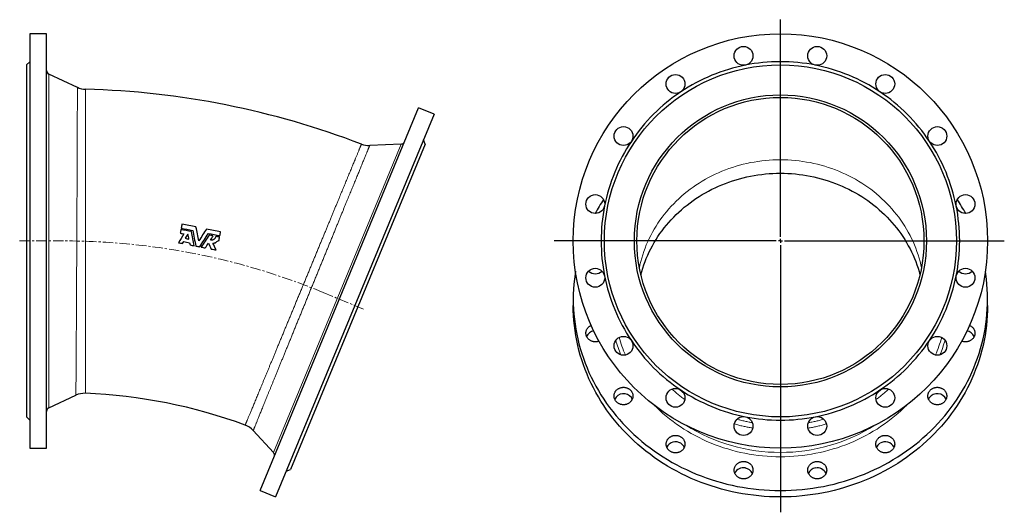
# Model space of a CAD drawing. Header units: millimetres. Extents: x 105 to 1315, y 105 to 1423.
# Tile 3 of 3: x 115 to 1315, y 823 to 1423. Entities that reach past the tile are written whole.
import ezdxf

# ---------------------------------------------------------------- set-up
doc = ezdxf.new("R2010")
doc.units = ezdxf.units.MM
doc.linetypes.add('CENTERX2', pattern=[20.32, 12.7, -2.54, 2.54, -2.54])
doc.layers.add('FORMAT', color=7, linetype='Continuous')

# ---------------------------------------------------------------- blocks, each defined once
blk = doc.blocks.new('SW_CENTERMARKSYMBOL_0')
at = {"layer": 'FORMAT', "color": 0}
for p, q in [((0, 5), (0, 269.7)), ((-5, 0), (-275.7, 0)), ((0, 0), (-2.5, 0)), ((0, 0), (0, 2.5)), ((0, 0), (0, -2.5)), ((0, 0), (2.5, 0)), ((5, 0), (272.9, 0)), ((0, -5), (0, -330.8))]:
    blk.add_line(p, q, dxfattribs=at)

msp = doc.modelspace()

# ---------------------------------------------------------------- linework, layer by layer
at = {"color": 7, "linetype": 'Continuous', "lineweight": 25}
for p, q in [((147.5, 1406.2), (127, 1406.2)), ((127, 1406.2), (127, 901.2)), ((147.5, 901.2), (147.5, 1406.2)), ((127, 1372.2), (123, 1368.2)), ((123, 1368.2), (123, 939.2)), ((185.1, 1340.9), (150.4, 1357.1)), ((407.8, 849.4), (601, 1316)), ((620, 1308.2), (426.7, 841.6)), ((620, 1308.2), (601, 1316)), ((609.1, 1271.5), (607, 1276.8)), ((609.1, 1271.5), (445, 875.2)), ((579.6, 1271.7), (541.4, 1270)), ((356.2, 1154.2), (357.5, 1154)), ((789.4, 1082.7), (789.4, 1074.9)), ((1294.4, 1074.9), (1294.4, 1082.7)), ((150.4, 950.4), (183.2, 965.7)), ((123, 939.2), (127, 935.2)), ((399.4, 922.7), (423.9, 896)), ((127, 901.2), (147.5, 901.2)), ((439.7, 873), (445, 875.2)), ((407.8, 849.4), (426.7, 841.6))]:
    msp.add_line(p, q, dxfattribs=at)
at = {"color": 8, "linetype": 'Continuous', "lineweight": 18}
for p, q in [((150.4, 1357.1), (150.4, 1153.7)), ((423.9, 896), (579.6, 1271.7)), ((150.4, 1153.7), (150.4, 950.4))]:
    msp.add_line(p, q, dxfattribs=at)
at = {"color": 8, "linetype": 'Continuous', "lineweight": 18, "flags": 128}
for points in [[(870, 1121.1), (870.7, 1124.5), (871.7, 1128.7), (872.9, 1132.8), (874.1, 1136.8), (875.5, 1140.9), (876.9, 1144.9), (878.5, 1148.9), (880.2, 1152.8), (882, 1156.7), (884, 1160.5), (886, 1164.3), (888.1, 1168.1), (890.4, 1171.8), (892.7, 1175.4), (895.1, 1179), (897.7, 1182.5), (900.3, 1185.9), (903.1, 1189.3), (905.9, 1192.7), (908.8, 1195.9), (911.9, 1199.1), (915, 1202.2), (918.2, 1205.2), (921.4, 1208.2), (924.8, 1211.1), (928.3, 1213.9), (931.8, 1216.6), (935.4, 1219.2), (939, 1221.7), (942.8, 1224.2), (946.6, 1226.5), (950.5, 1228.8), (954.4, 1230.9), (958.4, 1233), (962.5, 1235), (966.6, 1236.8), (970.7, 1238.6), (974.9, 1240.3), (979.2, 1241.9), (983.5, 1243.3), (987.8, 1244.7), (992.2, 1245.9), (996.6, 1247.1), (1001.1, 1248.1), (1005.5, 1249.1), (1010, 1249.9), (1014.5, 1250.6), (1019.1, 1251.2), (1023.6, 1251.7), (1028.2, 1252.1), (1032.8, 1252.4), (1037.3, 1252.5), (1041.9, 1252.6)], [(1041.9, 1252.6), (1046.5, 1252.5), (1051.1, 1252.4), (1055.6, 1252.1), (1060.2, 1251.7), (1064.8, 1251.2), (1069.3, 1250.6), (1073.8, 1249.9), (1078.3, 1249.1), (1082.8, 1248.1), (1087.2, 1247.1), (1091.6, 1245.9), (1096, 1244.7), (1100.3, 1243.3), (1104.6, 1241.9), (1108.9, 1240.3), (1113.1, 1238.6), (1117.3, 1236.8), (1121.4, 1235), (1125.4, 1233), (1129.4, 1230.9), (1133.3, 1228.8), (1137.2, 1226.5), (1141, 1224.2), (1144.8, 1221.7), (1148.4, 1219.2), (1152, 1216.6), (1155.6, 1213.9), (1159, 1211.1), (1162.4, 1208.2), (1165.7, 1205.2), (1168.9, 1202.2), (1172, 1199.1), (1175, 1195.9), (1177.9, 1192.7), (1180.7, 1189.3), (1183.5, 1185.9), (1186.1, 1182.5), (1188.7, 1179), (1191.1, 1175.4), (1193.5, 1171.8), (1195.7, 1168.1), (1197.8, 1164.3), (1199.9, 1160.5), (1201.8, 1156.7), (1203.6, 1152.8), (1205.3, 1148.9), (1206.9, 1144.9), (1208.3, 1140.9), (1209.7, 1136.8), (1210.9, 1132.8), (1212.1, 1128.7), (1213.1, 1124.5), (1213.8, 1121.1)], [(1195.5, 953.3), (1192.7, 950.5), (1188.9, 946.9), (1185, 943.4), (1181, 940), (1176.9, 936.7), (1172.7, 933.5), (1168.5, 930.4), (1164.1, 927.3), (1159.7, 924.4), (1155.1, 921.7), (1150.5, 919), (1145.9, 916.4), (1141.1, 913.9), (1136.3, 911.6), (1131.4, 909.4), (1126.5, 907.3), (1121.5, 905.3), (1116.4, 903.4), (1111.3, 901.7), (1106.2, 900.1), (1101, 898.6), (1095.7, 897.2), (1090.4, 896), (1085.1, 894.9), (1079.8, 893.9), (1074.4, 893), (1069, 892.3), (1063.6, 891.7), (1058.2, 891.3), (1052.8, 890.9), (1047.4, 890.7), (1041.9, 890.7), (1036.5, 890.7), (1031, 890.9), (1025.6, 891.3), (1020.2, 891.7), (1014.8, 892.3), (1009.4, 893), (1004, 893.9), (998.7, 894.9), (993.4, 896), (988.1, 897.2), (982.9, 898.6), (977.7, 900.1), (972.5, 901.7), (967.4, 903.4), (962.4, 905.3), (957.4, 907.3), (952.4, 909.4), (947.5, 911.6), (942.7, 913.9), (938, 916.4), (933.3, 919), (928.7, 921.7), (924.2, 924.4), (919.7, 927.3), (915.4, 930.4), (911.1, 933.5), (906.9, 936.7), (902.8, 940), (898.8, 943.4), (894.9, 946.9), (891.1, 950.5), (888.3, 953.3)]]:
    msp.add_lwpolyline(points, dxfattribs=at)
at = {"color": 7, "linetype": 'Continuous', "lineweight": 25, "flags": 128}
for points in [[(871.8, 1112.5), (872.9, 1116.3), (874.1, 1120.4), (875.5, 1124.5), (876.9, 1128.5), (878.5, 1132.4), (880.2, 1136.4), (882, 1140.3), (884, 1144.1), (886, 1147.9), (888.1, 1151.6), (890.4, 1155.3), (892.7, 1159), (895.1, 1162.6), (897.7, 1166.1), (900.3, 1169.5), (903.1, 1172.9), (905.9, 1176.2), (908.8, 1179.5), (911.9, 1182.7), (915, 1185.8), (918.2, 1188.8), (921.4, 1191.8), (924.8, 1194.7), (928.3, 1197.4), (931.8, 1200.1), (935.4, 1202.8), (939, 1205.3), (942.8, 1207.7), (946.6, 1210.1), (950.5, 1212.4), (954.4, 1214.5), (958.4, 1216.6), (962.5, 1218.6), (966.6, 1220.4), (970.7, 1222.2), (974.9, 1223.9), (979.2, 1225.4), (983.5, 1226.9), (987.8, 1228.3), (992.2, 1229.5), (996.6, 1230.7), (1001.1, 1231.7), (1005.5, 1232.6), (1010, 1233.5), (1014.5, 1234.2), (1019.1, 1234.8), (1023.6, 1235.3), (1028.2, 1235.7), (1032.8, 1236), (1037.3, 1236.1), (1041.9, 1236.2), (1046.5, 1236.1), (1051.1, 1236), (1055.6, 1235.7), (1060.2, 1235.3), (1064.8, 1234.8), (1069.3, 1234.2), (1073.8, 1233.5), (1078.3, 1232.6), (1082.8, 1231.7), (1087.2, 1230.7), (1091.6, 1229.5), (1096, 1228.3), (1100.3, 1226.9), (1104.6, 1225.4), (1108.9, 1223.9), (1113.1, 1222.2), (1117.3, 1220.4), (1121.4, 1218.6), (1125.4, 1216.6), (1129.4, 1214.5), (1133.3, 1212.4), (1137.2, 1210.1), (1141, 1207.7), (1144.8, 1205.3), (1148.4, 1202.8), (1152, 1200.1), (1155.6, 1197.4), (1159, 1194.7), (1162.4, 1191.8), (1165.7, 1188.8), (1168.9, 1185.8), (1172, 1182.7), (1175, 1179.5), (1177.9, 1176.2), (1180.7, 1172.9), (1183.5, 1169.5), (1186.1, 1166.1), (1188.7, 1162.6), (1191.1, 1159), (1193.5, 1155.3), (1195.7, 1151.6), (1197.8, 1147.9), (1199.9, 1144.1), (1201.8, 1140.3), (1203.6, 1136.4), (1205.3, 1132.4), (1206.9, 1128.5), (1208.3, 1124.5), (1209.7, 1120.4), (1210.9, 1116.3), (1212, 1112.5)], [(792.1, 1116.8), (791.6, 1113.2), (790.8, 1107.1), (790.2, 1101), (789.8, 1094.9), (789.5, 1088.8), (789.4, 1082.7), (789.5, 1076.6), (789.8, 1070.5), (790.2, 1064.4), (790.8, 1058.3), (791.6, 1052.3), (792.5, 1046.2), (793.6, 1040.2), (794.9, 1034.2), (796.4, 1028.3), (798, 1022.4), (799.8, 1016.5), (801.8, 1010.6), (803.9, 1004.9), (806.2, 999.1), (808.6, 993.5), (811.2, 987.8), (814, 982.3), (816.9, 976.8), (820, 971.4), (823.2, 966.1), (826.6, 960.8), (830.1, 955.7), (833.8, 950.6), (837.6, 945.6), (841.6, 940.7), (845.7, 935.9), (849.9, 931.2), (854.3, 926.6), (858.8, 922.1), (863.4, 917.8), (868.1, 913.5), (873, 909.4), (877.9, 905.3), (883, 901.4), (888.2, 897.7), (893.5, 894), (898.9, 890.5), (904.4, 887.1), (910, 883.8), (915.7, 880.7), (921.4, 877.7), (927.3, 874.9), (933.2, 872.2), (939.2, 869.6), (945.3, 867.2), (951.4, 864.9), (957.6, 862.8), (963.9, 860.9), (970.2, 859.1), (976.6, 857.4), (983, 855.9), (989.4, 854.5), (995.9, 853.4), (1002.4, 852.3), (1009, 851.4), (1015.5, 850.7), (1022.1, 850.2), (1028.7, 849.8), (1035.3, 849.5), (1041.9, 849.4)], [(1041.9, 849.4), (1048.5, 849.5), (1055.1, 849.8), (1061.7, 850.2), (1068.3, 850.7), (1074.9, 851.4), (1081.4, 852.3), (1087.9, 853.4), (1094.4, 854.5), (1100.9, 855.9), (1107.3, 857.4), (1113.6, 859.1), (1119.9, 860.9), (1126.2, 862.8), (1132.4, 864.9), (1138.5, 867.2), (1144.6, 869.6), (1150.6, 872.2), (1156.5, 874.9), (1162.4, 877.7), (1168.2, 880.7), (1173.8, 883.8), (1179.4, 887.1), (1184.9, 890.5), (1190.3, 894), (1195.6, 897.7), (1200.8, 901.4), (1205.9, 905.3), (1210.9, 909.4), (1215.7, 913.5), (1220.5, 917.8), (1225.1, 922.1), (1229.6, 926.6), (1233.9, 931.2), (1238.1, 935.9), (1242.2, 940.7), (1246.2, 945.6), (1250, 950.6), (1253.7, 955.7), (1257.2, 960.8), (1260.6, 966.1), (1263.8, 971.4), (1266.9, 976.8), (1269.8, 982.3), (1272.6, 987.8), (1275.2, 993.5), (1277.6, 999.1), (1279.9, 1004.9), (1282.1, 1010.6), (1284, 1016.5), (1285.8, 1022.4), (1287.4, 1028.3), (1288.9, 1034.2), (1290.2, 1040.2), (1291.3, 1046.2), (1292.3, 1052.3), (1293, 1058.3), (1293.6, 1064.4), (1294.1, 1070.5), (1294.3, 1076.6), (1294.4, 1082.7), (1294.3, 1088.8), (1294.1, 1094.9), (1293.6, 1101), (1293, 1107.1), (1292.3, 1113.2), (1291.7, 1116.8)], [(1294.4, 1074.9), (1294.3, 1068.8), (1294.1, 1062.7), (1293.6, 1056.6), (1293, 1050.5), (1292.3, 1044.4), (1291.3, 1038.4), (1290.2, 1032.4), (1288.9, 1026.4), (1287.4, 1020.4), (1285.8, 1014.5), (1284, 1008.6), (1282.1, 1002.8), (1279.9, 997), (1277.6, 991.3), (1275.2, 985.6), (1272.6, 980), (1269.8, 974.5), (1266.9, 969), (1263.8, 963.6), (1260.6, 958.2), (1257.2, 953), (1253.7, 947.8), (1250, 942.8), (1246.2, 937.8), (1242.2, 932.9), (1238.1, 928.1), (1233.9, 923.4), (1229.6, 918.8), (1225.1, 914.3), (1220.5, 909.9), (1215.7, 905.7), (1210.9, 901.5), (1205.9, 897.5), (1200.8, 893.6), (1195.6, 889.8), (1190.3, 886.2), (1184.9, 882.6), (1179.4, 879.2), (1173.8, 876), (1168.2, 872.9), (1162.4, 869.9), (1156.5, 867), (1150.6, 864.3), (1144.6, 861.8), (1138.5, 859.4), (1132.4, 857.1), (1126.2, 855), (1119.9, 853), (1113.6, 851.2), (1107.3, 849.6), (1100.9, 848), (1094.4, 846.7), (1087.9, 845.5), (1081.4, 844.5), (1074.9, 843.6), (1068.3, 842.9), (1061.7, 842.3), (1055.1, 841.9), (1048.5, 841.7), (1041.9, 841.6), (1035.3, 841.7), (1028.7, 841.9), (1022.1, 842.3), (1015.5, 842.9), (1009, 843.6), (1002.4, 844.5), (995.9, 845.5), (989.4, 846.7), (983, 848), (976.6, 849.6), (970.2, 851.2), (963.9, 853), (957.6, 855), (951.4, 857.1), (945.3, 859.4), (939.2, 861.8), (933.2, 864.3), (927.3, 867), (921.4, 869.9), (915.7, 872.9), (910, 876), (904.4, 879.2), (898.9, 882.6), (893.5, 886.2), (888.2, 889.8), (883, 893.6), (877.9, 897.5), (873, 901.5), (868.1, 905.7), (863.4, 909.9), (858.8, 914.3), (854.3, 918.8), (849.9, 923.4), (845.7, 928.1), (841.6, 932.9), (837.6, 937.8), (833.8, 942.8), (830.1, 947.8), (826.6, 953), (823.2, 958.2), (820, 963.6), (816.9, 969), (814, 974.5), (811.2, 980), (808.6, 985.6), (806.2, 991.3), (803.9, 997), (801.8, 1002.8), (799.8, 1008.6), (798, 1014.5), (796.4, 1020.4), (794.9, 1026.4), (793.6, 1032.4), (792.5, 1038.4), (791.6, 1044.4), (790.8, 1050.5), (790.2, 1056.6), (789.8, 1062.7), (789.5, 1068.8), (789.4, 1074.9)], [(820.9, 1031.5), (820.5, 1031.4), (819.8, 1031.1), (819.1, 1031), (818.4, 1030.8), (817.7, 1030.7), (817, 1030.7), (816.3, 1030.6), (815.6, 1030.7), (814.9, 1030.7), (814.2, 1030.8), (813.5, 1031), (812.8, 1031.1), (812.2, 1031.4), (811.5, 1031.6), (810.9, 1031.9), (810.3, 1032.2), (809.7, 1032.6), (809.1, 1033), (808.6, 1033.4), (808.1, 1033.9), (807.6, 1034.4), (807.2, 1034.9), (806.7, 1035.4), (806.4, 1036), (806, 1036.5), (805.7, 1037.1), (805.5, 1037.7), (805.3, 1038.4), (805.1, 1039), (805, 1039.6), (804.9, 1040.3), (804.8, 1040.9), (804.8, 1041.6), (804.9, 1042.3), (805, 1042.9), (805.1, 1043.5), (805.3, 1044.2), (805.5, 1044.8), (805.7, 1045.4), (806, 1046), (806.4, 1046.6), (806.7, 1047.1), (807.2, 1047.7), (807.6, 1048.2), (808.1, 1048.7), (808.6, 1049.1), (809.1, 1049.6), (809.7, 1049.9), (810.3, 1050.3), (810.9, 1050.6), (811.3, 1050.8)], [(1272.5, 1050.8), (1272.9, 1050.6), (1273.5, 1050.3), (1274.1, 1049.9), (1274.7, 1049.6), (1275.2, 1049.1), (1275.7, 1048.7), (1276.2, 1048.2), (1276.7, 1047.7), (1277.1, 1047.1), (1277.5, 1046.6), (1277.8, 1046), (1278.1, 1045.4), (1278.3, 1044.8), (1278.6, 1044.2), (1278.7, 1043.5), (1278.9, 1042.9), (1278.9, 1042.3), (1279, 1041.6), (1279, 1040.9), (1278.9, 1040.3), (1278.9, 1039.6), (1278.7, 1039), (1278.6, 1038.4), (1278.3, 1037.7), (1278.1, 1037.1), (1277.8, 1036.5), (1277.5, 1036), (1277.1, 1035.4), (1276.7, 1034.9), (1276.2, 1034.4), (1275.7, 1033.9), (1275.2, 1033.4), (1274.7, 1033), (1274.1, 1032.6), (1273.5, 1032.2), (1272.9, 1031.9), (1272.3, 1031.6), (1271.6, 1031.4), (1271, 1031.1), (1270.3, 1031), (1269.6, 1030.8), (1268.9, 1030.7), (1268.2, 1030.7), (1267.5, 1030.6), (1266.8, 1030.7), (1266.1, 1030.7), (1265.4, 1030.8), (1264.7, 1031), (1264, 1031.1), (1263.3, 1031.4), (1262.9, 1031.5)], [(850.7, 975.3), (851.4, 975.3), (852.1, 975.2), (852.8, 975.1), (853.5, 975), (854.2, 974.8), (854.8, 974.6), (855.5, 974.3), (856.1, 974), (856.7, 973.7), (857.3, 973.3), (857.9, 973), (858.4, 972.5), (858.9, 972.1), (859.4, 971.6), (859.9, 971.1), (860.3, 970.5), (860.6, 970), (861, 969.4), (861.3, 968.8), (861.5, 968.2), (861.7, 967.6), (861.9, 966.9), (862, 966.3), (862.1, 965.7), (862.2, 965), (862.2, 964.3), (862.1, 963.7), (862, 963), (861.9, 962.4), (861.7, 961.8), (861.5, 961.1), (861.3, 960.5), (861, 959.9), (860.6, 959.4), (860.3, 958.8), (859.9, 958.3), (859.4, 957.8), (858.9, 957.3), (858.4, 956.8), (857.9, 956.4), (857.3, 956), (856.7, 955.6), (856.1, 955.3), (855.5, 955), (854.8, 954.8), (854.2, 954.5), (853.5, 954.4), (852.8, 954.2), (852.1, 954.1), (851.4, 954.1), (850.7, 954), (850, 954.1), (849.3, 954.1), (848.6, 954.2), (847.9, 954.4), (847.2, 954.5), (846.5, 954.8), (845.9, 955), (845.2, 955.3), (844.6, 955.6), (844, 956), (843.5, 956.4), (842.9, 956.8), (842.4, 957.3), (841.9, 957.8), (841.5, 958.3), (841.1, 958.8), (840.7, 959.4), (840.4, 959.9), (840.1, 960.5), (839.8, 961.1), (839.6, 961.8), (839.4, 962.4), (839.3, 963), (839.2, 963.7), (839.2, 964.3), (839.2, 965), (839.2, 965.7), (839.3, 966.3), (839.4, 966.9), (839.6, 967.6), (839.8, 968.2), (840.1, 968.8), (840.4, 969.4), (840.7, 970), (841.1, 970.5), (841.5, 971.1), (841.9, 971.6), (842.4, 972.1), (842.9, 972.5), (843.5, 973), (844, 973.3), (844.6, 973.7), (845.2, 974), (845.9, 974.3), (846.5, 974.6), (847.2, 974.8), (847.9, 975), (848.6, 975.1), (849.3, 975.2), (850, 975.3), (850.7, 975.3)], [(1233.2, 975.3), (1233.9, 975.3), (1234.6, 975.2), (1235.3, 975.1), (1236, 975), (1236.6, 974.8), (1237.3, 974.6), (1238, 974.3), (1238.6, 974), (1239.2, 973.7), (1239.8, 973.3), (1240.4, 973), (1240.9, 972.5), (1241.4, 972.1), (1241.9, 971.6), (1242.3, 971.1), (1242.7, 970.5), (1243.1, 970), (1243.4, 969.4), (1243.7, 968.8), (1244, 968.2), (1244.2, 967.6), (1244.4, 966.9), (1244.5, 966.3), (1244.6, 965.7), (1244.6, 965), (1244.6, 964.3), (1244.6, 963.7), (1244.5, 963), (1244.4, 962.4), (1244.2, 961.8), (1244, 961.1), (1243.7, 960.5), (1243.4, 959.9), (1243.1, 959.4), (1242.7, 958.8), (1242.3, 958.3), (1241.9, 957.8), (1241.4, 957.3), (1240.9, 956.8), (1240.4, 956.4), (1239.8, 956), (1239.2, 955.6), (1238.6, 955.3), (1238, 955), (1237.3, 954.8), (1236.6, 954.5), (1236, 954.4), (1235.3, 954.2), (1234.6, 954.1), (1233.9, 954.1), (1233.2, 954), (1232.4, 954.1), (1231.7, 954.1), (1231, 954.2), (1230.3, 954.4), (1229.7, 954.5), (1229, 954.8), (1228.3, 955), (1227.7, 955.3), (1227.1, 955.6), (1226.5, 956), (1225.9, 956.4), (1225.4, 956.8), (1224.9, 957.3), (1224.4, 957.8), (1224, 958.3), (1223.6, 958.8), (1223.2, 959.4), (1222.9, 959.9), (1222.6, 960.5), (1222.3, 961.1), (1222.1, 961.8), (1221.9, 962.4), (1221.8, 963), (1221.7, 963.7), (1221.7, 964.3), (1221.7, 965), (1221.7, 965.7), (1221.8, 966.3), (1221.9, 966.9), (1222.1, 967.6), (1222.3, 968.2), (1222.6, 968.8), (1222.9, 969.4), (1223.2, 970), (1223.6, 970.5), (1224, 971.1), (1224.4, 971.6), (1224.9, 972.1), (1225.4, 972.5), (1225.9, 973), (1226.5, 973.3), (1227.1, 973.7), (1227.7, 974), (1228.3, 974.3), (1229, 974.6), (1229.7, 974.8), (1230.3, 975), (1231, 975.1), (1231.7, 975.2), (1232.4, 975.3), (1233.2, 975.3)], [(914.1, 916.7), (914.8, 916.7), (915.5, 916.6), (916.2, 916.5), (916.9, 916.4), (917.6, 916.2), (918.3, 916), (918.9, 915.7), (919.6, 915.4), (920.2, 915.1), (920.8, 914.7), (921.3, 914.3), (921.9, 913.9), (922.4, 913.4), (922.9, 913), (923.3, 912.5), (923.7, 911.9), (924.1, 911.4), (924.4, 910.8), (924.7, 910.2), (925, 909.6), (925.2, 909), (925.4, 908.3), (925.5, 907.7), (925.6, 907), (925.6, 906.4), (925.6, 905.7), (925.6, 905.1), (925.5, 904.4), (925.4, 903.8), (925.2, 903.1), (925, 902.5), (924.7, 901.9), (924.4, 901.3), (924.1, 900.7), (923.7, 900.2), (923.3, 899.6), (922.9, 899.1), (922.4, 898.7), (921.9, 898.2), (921.3, 897.8), (920.8, 897.4), (920.2, 897), (919.6, 896.7), (918.9, 896.4), (918.3, 896.1), (917.6, 895.9), (916.9, 895.7), (916.2, 895.6), (915.5, 895.5), (914.8, 895.4), (914.1, 895.4), (913.4, 895.4), (912.7, 895.5), (912, 895.6), (911.3, 895.7), (910.6, 895.9), (910, 896.1), (909.3, 896.4), (908.7, 896.7), (908.1, 897), (907.5, 897.4), (906.9, 897.8), (906.4, 898.2), (905.9, 898.7), (905.4, 899.1), (905, 899.6), (904.5, 900.2), (904.2, 900.7), (903.8, 901.3), (903.5, 901.9), (903.3, 902.5), (903.1, 903.1), (902.9, 903.8), (902.8, 904.4), (902.7, 905.1), (902.6, 905.7), (902.6, 906.4), (902.7, 907), (902.8, 907.7), (902.9, 908.3), (903.1, 909), (903.3, 909.6), (903.5, 910.2), (903.8, 910.8), (904.2, 911.4), (904.5, 911.9), (905, 912.5), (905.4, 913), (905.9, 913.4), (906.4, 913.9), (906.9, 914.3), (907.5, 914.7), (908.1, 915.1), (908.7, 915.4), (909.3, 915.7), (910, 916), (910.6, 916.2), (911.3, 916.4), (912, 916.5), (912.7, 916.6), (913.4, 916.7), (914.1, 916.7)], [(1169.7, 916.7), (1170.4, 916.7), (1171.1, 916.6), (1171.8, 916.5), (1172.5, 916.4), (1173.2, 916.2), (1173.8, 916), (1174.5, 915.7), (1175.1, 915.4), (1175.7, 915.1), (1176.3, 914.7), (1176.9, 914.3), (1177.4, 913.9), (1177.9, 913.4), (1178.4, 913), (1178.9, 912.5), (1179.3, 911.9), (1179.7, 911.4), (1180, 910.8), (1180.3, 910.2), (1180.5, 909.6), (1180.8, 909), (1180.9, 908.3), (1181.1, 907.7), (1181.1, 907), (1181.2, 906.4), (1181.2, 905.7), (1181.1, 905.1), (1181.1, 904.4), (1180.9, 903.8), (1180.8, 903.1), (1180.5, 902.5), (1180.3, 901.9), (1180, 901.3), (1179.7, 900.7), (1179.3, 900.2), (1178.9, 899.6), (1178.4, 899.1), (1177.9, 898.7), (1177.4, 898.2), (1176.9, 897.8), (1176.3, 897.4), (1175.7, 897), (1175.1, 896.7), (1174.5, 896.4), (1173.8, 896.1), (1173.2, 895.9), (1172.5, 895.7), (1171.8, 895.6), (1171.1, 895.5), (1170.4, 895.4), (1169.7, 895.4), (1169, 895.4), (1168.3, 895.5), (1167.6, 895.6), (1166.9, 895.7), (1166.2, 895.9), (1165.5, 896.1), (1164.9, 896.4), (1164.3, 896.7), (1163.6, 897), (1163, 897.4), (1162.5, 897.8), (1161.9, 898.2), (1161.4, 898.7), (1161, 899.1), (1160.5, 899.6), (1160.1, 900.2), (1159.7, 900.7), (1159.4, 901.3), (1159.1, 901.9), (1158.8, 902.5), (1158.6, 903.1), (1158.5, 903.8), (1158.3, 904.4), (1158.2, 905.1), (1158.2, 905.7), (1158.2, 906.4), (1158.2, 907), (1158.3, 907.7), (1158.5, 908.3), (1158.6, 909), (1158.8, 909.6), (1159.1, 910.2), (1159.4, 910.8), (1159.7, 911.4), (1160.1, 911.9), (1160.5, 912.5), (1161, 913), (1161.4, 913.4), (1161.9, 913.9), (1162.5, 914.3), (1163, 914.7), (1163.6, 915.1), (1164.3, 915.4), (1164.9, 915.7), (1165.5, 916), (1166.2, 916.2), (1166.9, 916.4), (1167.6, 916.5), (1168.3, 916.6), (1169, 916.7), (1169.7, 916.7)], [(997, 884.9), (997.7, 884.9), (998.5, 884.9), (999.2, 884.8), (999.8, 884.6), (1000.5, 884.4), (1001.2, 884.2), (1001.8, 884), (1002.5, 883.7), (1003.1, 883.4), (1003.7, 883), (1004.3, 882.6), (1004.8, 882.2), (1005.3, 881.7), (1005.8, 881.2), (1006.2, 880.7), (1006.6, 880.2), (1007, 879.6), (1007.3, 879.1), (1007.6, 878.5), (1007.9, 877.9), (1008.1, 877.2), (1008.3, 876.6), (1008.4, 875.9), (1008.5, 875.3), (1008.5, 874.6), (1008.5, 874), (1008.5, 873.3), (1008.4, 872.7), (1008.3, 872), (1008.1, 871.4), (1007.9, 870.8), (1007.6, 870.2), (1007.3, 869.6), (1007, 869), (1006.6, 868.5), (1006.2, 867.9), (1005.8, 867.4), (1005.3, 866.9), (1004.8, 866.5), (1004.3, 866), (1003.7, 865.6), (1003.1, 865.3), (1002.5, 865), (1001.8, 864.7), (1001.2, 864.4), (1000.5, 864.2), (999.8, 864), (999.2, 863.9), (998.5, 863.8), (997.7, 863.7), (997, 863.7), (996.3, 863.7), (995.6, 863.8), (994.9, 863.9), (994.2, 864), (993.6, 864.2), (992.9, 864.4), (992.2, 864.7), (991.6, 865), (991, 865.3), (990.4, 865.6), (989.8, 866), (989.3, 866.5), (988.8, 866.9), (988.3, 867.4), (987.9, 867.9), (987.5, 868.5), (987.1, 869), (986.7, 869.6), (986.5, 870.2), (986.2, 870.8), (986, 871.4), (985.8, 872), (985.7, 872.7), (985.6, 873.3), (985.5, 874), (985.5, 874.6), (985.6, 875.3), (985.7, 875.9), (985.8, 876.6), (986, 877.2), (986.2, 877.9), (986.5, 878.5), (986.7, 879.1), (987.1, 879.6), (987.5, 880.2), (987.9, 880.7), (988.3, 881.2), (988.8, 881.7), (989.3, 882.2), (989.8, 882.6), (990.4, 883), (991, 883.4), (991.6, 883.7), (992.2, 884), (992.9, 884.2), (993.6, 884.4), (994.2, 884.6), (994.9, 884.8), (995.6, 884.9), (996.3, 884.9), (997, 884.9)], [(1086.8, 884.9), (1087.5, 884.9), (1088.2, 884.9), (1088.9, 884.8), (1089.6, 884.6), (1090.3, 884.4), (1090.9, 884.2), (1091.6, 884), (1092.2, 883.7), (1092.8, 883.4), (1093.4, 883), (1094, 882.6), (1094.5, 882.2), (1095, 881.7), (1095.5, 881.2), (1096, 880.7), (1096.4, 880.2), (1096.7, 879.6), (1097.1, 879.1), (1097.4, 878.5), (1097.6, 877.9), (1097.8, 877.2), (1098, 876.6), (1098.1, 875.9), (1098.2, 875.3), (1098.3, 874.6), (1098.3, 874), (1098.2, 873.3), (1098.1, 872.7), (1098, 872), (1097.8, 871.4), (1097.6, 870.8), (1097.4, 870.2), (1097.1, 869.6), (1096.7, 869), (1096.4, 868.5), (1096, 867.9), (1095.5, 867.4), (1095, 866.9), (1094.5, 866.5), (1094, 866), (1093.4, 865.6), (1092.8, 865.3), (1092.2, 865), (1091.6, 864.7), (1090.9, 864.4), (1090.3, 864.2), (1089.6, 864), (1088.9, 863.9), (1088.2, 863.8), (1087.5, 863.7), (1086.8, 863.7), (1086.1, 863.7), (1085.4, 863.8), (1084.7, 863.9), (1084, 864), (1083.3, 864.2), (1082.6, 864.4), (1082, 864.7), (1081.3, 865), (1080.7, 865.3), (1080.1, 865.6), (1079.6, 866), (1079, 866.5), (1078.5, 866.9), (1078, 867.4), (1077.6, 867.9), (1077.2, 868.5), (1076.8, 869), (1076.5, 869.6), (1076.2, 870.2), (1075.9, 870.8), (1075.7, 871.4), (1075.5, 872), (1075.4, 872.7), (1075.3, 873.3), (1075.3, 874), (1075.3, 874.6), (1075.3, 875.3), (1075.4, 875.9), (1075.5, 876.6), (1075.7, 877.2), (1075.9, 877.9), (1076.2, 878.5), (1076.5, 879.1), (1076.8, 879.6), (1077.2, 880.2), (1077.6, 880.7), (1078, 881.2), (1078.5, 881.7), (1079, 882.2), (1079.6, 882.6), (1080.1, 883), (1080.7, 883.4), (1081.3, 883.7), (1082, 884), (1082.6, 884.2), (1083.3, 884.4), (1084, 884.6), (1084.7, 884.8), (1085.4, 884.9), (1086.1, 884.9), (1086.8, 884.9)]]:
    msp.add_lwpolyline(points, dxfattribs=at)
at = {"color": 7, "linetype": 'Continuous', "lineweight": 25}
for centre, radius in [((1041.9, 1153.7), 252.5), ((997, 1379.3), 11.5), ((1086.8, 1379.3), 11.5), ((1041.9, 1153.7), 214.5), ((914.1, 1345), 11.5), ((1169.7, 1345), 11.5), ((1041.9, 1153.7), 178), ((1041.9, 1153.7), 175), ((850.7, 1281.5), 11.5), ((1233.2, 1281.5), 11.5), ((816.3, 1198.6), 11.5), ((1267.5, 1198.6), 11.5), ((816.3, 1108.8), 11.5), ((1267.5, 1108.8), 11.5), ((850.7, 1025.9), 11.5), ((1233.2, 1025.9), 11.5), ((914.1, 962.5), 11.5), ((1169.7, 962.5), 11.5), ((997, 928.1), 11.5), ((1086.8, 928.1), 11.5)]:
    msp.add_circle(centre, radius, dxfattribs=at)
for centre, radius, start, end in [((1041.9, 1153.7), 218.5, 78.75, 101.25), ((152.5, 1361.6), 5, 180, 245), ((1041.9, 1153.7), 218.5, 101.25, 123.75), ((1041.9, 1153.7), 218.5, 56.25, 78.75), ((195.6, 1363.6), 25, 245.0131, 268.523), ((168.9, 328.7), 1010.2, 68.9781, 88.522), ((1041.9, 1153.7), 218.5, 123.75, 146.25), ((1041.9, 1153.7), 218.5, 33.75, 56.25), ((579.3, 1276.7), 5, 272.5, 337.5), ((1041.9, 1153.7), 218.5, 146.25, 168.75), ((1041.9, 1153.7), 218.5, 11.25, 33.75), ((540.3, 1295), 25, 248.9758, 272.4796), ((1017.1, 1078.3), 228.5, 146.5534, 151.5619), ((1066.8, 1078.3), 228.5, 28.4381, 33.4466), ((1041.9, 1153.7), 218.5, 168.75, 191.25), ((1041.9, 1153.7), 218.5, 348.75, 11.25), ((816.3, 1125.7), 12.1, 226.8895, 313.1105), ((1267.5, 1125.7), 12.1, 226.8895, 313.1105), ((1041.9, 1153.7), 218.5, 191.25, 213.75), ((1041.9, 1153.7), 218.5, 326.25, 348.75), ((816, 1032.6), 11.4, 97.3875, 155.5634), ((1041.9, 1153.7), 218.5, 213.75, 236.25), ((1041.9, 1153.7), 218.5, 303.75, 326.25), ((1267.8, 1032.6), 11.4, 24.4366, 82.6125), ((193.8, 943), 25, 87.6816, 114.9938), ((168.9, 328.7), 639.8, 69.8195, 87.6805), ((850.7, 955.6), 11.9, 36.7696, 154.4009), ((851.8, 956.7), 10.4, 23.3036, 35.9292), ((1041.9, 1153.7), 218.5, 236.25, 258.75), ((1041.9, 1153.7), 218.5, 281.25, 303.75), ((1232, 956.7), 10.4, 144.0708, 156.6964), ((1233.1, 955.6), 11.9, 25.5991, 143.2304), ((152.5, 945.8), 5, 115, 180), ((1041.9, 1153.7), 218.5, 258.75, 281.25), ((381, 905.8), 25, 42.5109, 69.8179), ((914.2, 897), 11.9, 57.6645, 154.4278), ((914.9, 897.8), 10.8, 23.6602, 58.7238), ((1168.9, 897.8), 10.8, 121.2762, 156.3398), ((1169.7, 897), 11.9, 25.6103, 122.2973), ((420.2, 892.6), 5, 337.5, 42.5), ((996.9, 865.5), 11.7, 78.3331, 155.0265), ((997.4, 865.7), 11.3, 24.2992, 80.5418), ((1086.4, 865.8), 11.3, 99.4153, 155.7437), ((1086.9, 865.4), 11.7, 25.1092, 101.5312)]:
    msp.add_arc(centre, radius, start, end, dxfattribs=at)
at = {"color": 8, "linetype": 'Continuous', "lineweight": 18}
for centre, radius, start, end in [((1015.7, 1083.7), 181.8, 196.3424, 202.2296), ((1016.4, 1084.8), 177.9, 195.8926, 203.2193), ((1067.4, 1084.8), 177.9, 336.7807, 344.1074), ((1068.1, 1083.7), 181.8, 337.7704, 343.6576), ((1041.9, 1112.7), 216.8, 237.8703, 302.1297)]:
    msp.add_arc(centre, radius, start, end, dxfattribs=at)
for points, knots in [([(183.2, 965.7), (183.2, 965.7), (183.2, 965.7), (183.2, 965.7), (183.2, 966), (183.2, 966.3), (183.2, 966.8), (183.3, 967.5), (183.3, 968.3), (183.3, 969.3), (183.3, 970.4), (183.3, 971.7), (183.3, 973.2), (183.3, 974.7), (183.3, 976.4), (183.3, 978.2), (183.3, 980.1), (183.4, 982.2), (183.4, 984.4), (183.4, 986.7), (183.4, 989.2), (183.4, 991.8), (183.4, 994.7), (183.5, 997.7), (183.5, 1000.7), (183.5, 1003.9), (183.5, 1007.1), (183.5, 1010.4), (183.6, 1013.8), (183.6, 1017.3), (183.6, 1021), (183.6, 1024.7), (183.7, 1028.6), (183.7, 1032.6), (183.7, 1036.9), (183.7, 1041.2), (183.8, 1045.5), (183.8, 1049.9), (183.8, 1054.3), (183.8, 1058.7), (183.9, 1063.2), (183.9, 1067.8), (183.9, 1072.5), (183.9, 1077.2), (184, 1082.1), (184, 1087), (184, 1092.2), (184, 1097.4), (184.1, 1102.5), (184.1, 1107.6), (184.1, 1112.7), (184.1, 1117.7), (184.2, 1122.8), (184.2, 1128), (184.2, 1133.1), (184.2, 1138.3), (184.3, 1143.5), (184.3, 1148.9), (184.3, 1154.4), (184.3, 1159.8), (184.4, 1165.2), (184.4, 1170.4), (184.4, 1175.6), (184.4, 1180.7), (184.5, 1185.8), (184.5, 1190.9), (184.5, 1196), (184.5, 1201), (184.6, 1206.1), (184.6, 1211.2), (184.6, 1216.4), (184.6, 1221.5), (184.6, 1226.6), (184.7, 1231.6), (184.7, 1236.6), (184.7, 1241.5), (184.7, 1246.3), (184.7, 1251), (184.8, 1255.7), (184.8, 1260.2), (184.8, 1264.5), (184.8, 1268.4), (184.8, 1272), (184.8, 1275.6), (184.8, 1279.1), (184.9, 1282.5), (184.9, 1285.7), (184.9, 1288.8), (184.9, 1291.8), (184.9, 1294.7), (184.9, 1297.6), (184.9, 1300.4), (184.9, 1303.2), (184.9, 1305.9), (184.9, 1308.8), (185, 1311.6), (185, 1314.3), (185, 1316.9), (185, 1319.4), (185, 1321.7), (185, 1324), (185, 1326.1), (185, 1328.1), (185, 1330), (185, 1331.8), (185, 1333.4), (185, 1334.8), (185, 1336), (185, 1337.1), (185, 1338.1), (185.1, 1338.9), (185.1, 1339.6), (185.1, 1340.2), (185.1, 1340.6), (185.1, 1340.8), (185.1, 1340.9), (185.1, 1340.9), (185.1, 1340.9)], [0, 0, 0, 0, 0.00075, 0.009549, 0.018344, 0.027139, 0.035938, 0.044737, 0.053532, 0.06278, 0.072033, 0.081285, 0.090533, 0.099333, 0.108136, 0.116939, 0.125739, 0.134538, 0.143341, 0.152144, 0.160944, 0.170197, 0.179454, 0.18871, 0.197963, 0.206766, 0.215571, 0.224377, 0.233179, 0.241982, 0.250787, 0.259593, 0.268395, 0.277651, 0.28691, 0.29617, 0.305425, 0.314227, 0.323033, 0.331839, 0.340641, 0.349443, 0.358249, 0.367054, 0.375857, 0.385112, 0.394371, 0.40363, 0.412885, 0.421685, 0.430488, 0.439291, 0.448091, 0.456891, 0.465695, 0.474498, 0.483298, 0.492551, 0.501807, 0.511063, 0.520315, 0.529112, 0.537912, 0.546712, 0.555509, 0.564306, 0.573106, 0.581906, 0.590702, 0.599951, 0.609204, 0.618456, 0.627705, 0.637033, 0.646365, 0.655697, 0.665025, 0.674354, 0.683686, 0.693018, 0.702346, 0.710243, 0.718143, 0.726044, 0.733944, 0.74184, 0.749331, 0.756823, 0.764316, 0.771806, 0.779364, 0.786924, 0.794484, 0.802042, 0.810833, 0.819627, 0.828421, 0.837212, 0.846003, 0.854797, 0.863591, 0.872382, 0.881625, 0.890871, 0.900118, 0.90936, 0.918151, 0.926946, 0.93574, 0.944531, 0.953322, 0.962116, 0.97091, 0.979701, 0.988944, 0.998191, 1, 1, 1, 1]), ([(195, 1338.6), (195, 1338.6), (195, 1338.6), (195, 1338.5), (195, 1338.3), (195, 1337.9), (195, 1337.4), (195, 1336.8), (195, 1336), (195, 1335), (195, 1333.9), (195, 1332.6), (195, 1331.2), (195, 1329.6), (195, 1328), (195, 1326.2), (195, 1324.3), (195, 1322.3), (195, 1320.1), (195, 1317.8), (195, 1315.4), (195, 1312.7), (195, 1309.9), (195, 1307), (195, 1304.1), (195, 1301.3), (195, 1298.6), (195, 1295.9), (195, 1293.1), (195, 1290.1), (195, 1287.1), (195, 1284), (194.9, 1280.6), (194.9, 1276.9), (194.9, 1272.8), (194.9, 1268.6), (194.9, 1264.3), (194.9, 1259.9), (194.9, 1255.4), (194.9, 1250.8), (194.9, 1246.4), (194.9, 1242.2), (194.9, 1238.1), (194.9, 1234), (194.9, 1229.8), (194.9, 1225.5), (194.9, 1220.9), (194.9, 1216.1), (194.9, 1211.2), (194.9, 1206.4), (194.9, 1201.4), (194.9, 1196.5), (194.9, 1191.5), (194.9, 1186.4), (194.9, 1181.1), (194.9, 1175.8), (194.9, 1170.4), (194.9, 1165.2), (194.9, 1160), (194.9, 1154.8), (194.9, 1149.7), (194.9, 1144.6), (194.9, 1139.5), (194.9, 1134.4), (194.9, 1129.3), (194.9, 1124.1), (194.9, 1118.9), (194.9, 1113.6), (194.9, 1108.4), (194.9, 1103.3), (194.9, 1098.3), (194.9, 1093.4), (194.9, 1088.6), (194.9, 1083.8), (194.9, 1079.1), (194.8, 1074.4), (194.8, 1069.8), (194.8, 1065.2), (194.8, 1060.5), (194.8, 1055.9), (194.8, 1051.4), (194.8, 1047), (194.8, 1042.8), (194.8, 1038.7), (194.8, 1034.7), (194.8, 1030.8), (194.8, 1027), (194.8, 1023.3), (194.8, 1019.7), (194.8, 1016.2), (194.8, 1012.6), (194.8, 1009.2), (194.8, 1005.9), (194.8, 1002.7), (194.8, 999.7), (194.8, 996.9), (194.8, 994.2), (194.8, 991.7), (194.8, 989.2), (194.8, 986.9), (194.8, 984.7), (194.8, 982.6), (194.8, 980.6), (194.8, 978.7), (194.8, 977), (194.8, 975.4), (194.8, 974), (194.8, 972.8), (194.8, 971.7), (194.8, 970.8), (194.8, 969.9), (194.8, 969.3), (194.8, 968.7), (194.8, 968.3), (194.8, 968.1), (194.8, 968), (194.8, 968), (194.8, 968)], [0, 0, 0, 0, 0.000874, 0.00967, 0.018462, 0.027255, 0.036051, 0.044847, 0.05364, 0.062884, 0.072133, 0.081382, 0.090627, 0.099419, 0.108215, 0.117011, 0.125803, 0.134596, 0.143391, 0.152187, 0.16098, 0.170224, 0.179473, 0.188721, 0.197966, 0.205458, 0.212951, 0.220445, 0.227937, 0.235496, 0.243058, 0.250619, 0.258179, 0.267508, 0.276842, 0.286176, 0.295505, 0.304835, 0.314169, 0.323502, 0.332832, 0.34073, 0.348631, 0.356534, 0.364436, 0.372333, 0.381131, 0.389933, 0.398734, 0.407532, 0.41633, 0.425131, 0.433932, 0.44273, 0.45198, 0.461234, 0.470488, 0.479738, 0.488538, 0.497342, 0.506147, 0.514947, 0.523748, 0.532552, 0.541356, 0.550157, 0.55941, 0.568667, 0.577924, 0.587177, 0.59598, 0.604786, 0.613591, 0.622394, 0.631196, 0.640002, 0.648808, 0.65761, 0.666865, 0.676124, 0.685383, 0.694637, 0.703439, 0.712244, 0.721049, 0.72985, 0.738652, 0.747457, 0.756262, 0.765063, 0.774317, 0.783576, 0.792834, 0.802088, 0.810886, 0.819687, 0.828489, 0.837287, 0.846084, 0.854886, 0.863687, 0.872485, 0.881736, 0.89099, 0.900245, 0.909496, 0.918289, 0.927085, 0.935881, 0.944674, 0.953467, 0.962264, 0.97106, 0.979853, 0.989099, 0.998348, 1, 1, 1, 1]), ([(389.6, 929.3), (389.6, 929.3), (389.6, 929.3), (389.7, 929.4), (389.8, 929.7), (390, 930.1), (390.2, 930.6), (390.5, 931.4), (390.9, 932.2), (391.3, 933.2), (391.7, 934.3), (392.2, 935.5), (392.8, 936.8), (393.4, 938.3), (394, 939.9), (394.7, 941.6), (395.5, 943.4), (396.3, 945.4), (397.2, 947.5), (398.2, 949.8), (399.2, 952.2), (400.2, 954.7), (401.3, 957.3), (402.4, 960), (403.5, 962.7), (404.7, 965.6), (405.9, 968.6), (407.2, 971.6), (408.5, 974.8), (409.9, 978.1), (411.3, 981.6), (412.8, 985.2), (414.4, 988.9), (415.9, 992.7), (417.5, 996.5), (419, 1000.3), (420.6, 1004.2), (422.3, 1008.1), (423.9, 1012.1), (425.6, 1016.2), (427.4, 1020.4), (429.1, 1024.7), (431, 1029.1), (432.8, 1033.6), (434.7, 1038.2), (436.6, 1042.8), (438.5, 1047.4), (440.4, 1051.9), (442.3, 1056.5), (444.2, 1061.1), (446.1, 1065.7), (448, 1070.3), (450, 1075), (451.9, 1079.8), (453.9, 1084.6), (456, 1089.6), (458.1, 1094.6), (460.1, 1099.5), (462.1, 1104.3), (464, 1109), (466, 1113.7), (467.9, 1118.5), (469.9, 1123.2), (471.8, 1127.8), (473.7, 1132.5), (475.7, 1137.2), (477.7, 1142), (479.7, 1146.8), (481.6, 1151.6), (483.6, 1156.2), (485.4, 1160.8), (487.3, 1165.2), (489.1, 1169.5), (490.8, 1173.8), (492.6, 1178.1), (494.3, 1182.3), (496, 1186.4), (497.7, 1190.5), (499.4, 1194.7), (501.2, 1198.8), (502.8, 1202.8), (504.4, 1206.5), (505.7, 1209.9), (507, 1213), (508.3, 1216), (509.5, 1218.9), (510.7, 1221.8), (511.9, 1224.7), (513, 1227.4), (514.2, 1230.3), (515.5, 1233.4), (516.7, 1236.5), (518, 1239.5), (519.2, 1242.3), (520.3, 1245.1), (521.4, 1247.7), (522.4, 1250.2), (523.4, 1252.4), (524.2, 1254.5), (524.9, 1256.3), (525.6, 1258), (526.3, 1259.6), (527, 1261.2), (527.6, 1262.7), (528.2, 1264.2), (528.7, 1265.5), (529.2, 1266.7), (529.7, 1267.8), (530.1, 1268.7), (530.4, 1269.5), (530.7, 1270.2), (530.9, 1270.8), (531.1, 1271.2), (531.2, 1271.5), (531.3, 1271.7), (531.3, 1271.7), (531.3, 1271.7)], [0, 0, 0, 0, 0.005431, 0.014225, 0.02302, 0.03181, 0.041053, 0.0503, 0.059548, 0.068791, 0.07758, 0.086373, 0.095166, 0.103956, 0.112745, 0.121538, 0.130331, 0.13912, 0.148362, 0.157607, 0.166853, 0.176094, 0.184887, 0.193682, 0.202478, 0.211271, 0.220063, 0.228859, 0.237655, 0.246447, 0.255691, 0.26494, 0.274188, 0.283432, 0.292229, 0.30103, 0.30983, 0.318628, 0.327425, 0.336226, 0.345026, 0.353824, 0.363073, 0.372326, 0.381579, 0.390828, 0.399629, 0.408434, 0.417238, 0.426039, 0.43484, 0.443644, 0.452449, 0.46125, 0.470503, 0.47976, 0.489017, 0.498271, 0.507072, 0.515878, 0.524683, 0.533485, 0.542287, 0.551092, 0.559898, 0.568699, 0.577954, 0.587213, 0.596471, 0.605726, 0.614526, 0.62333, 0.632134, 0.640934, 0.649735, 0.658538, 0.667342, 0.676143, 0.685396, 0.694653, 0.70391, 0.713163, 0.720664, 0.728166, 0.735668, 0.743168, 0.750736, 0.758306, 0.765876, 0.773444, 0.782772, 0.792104, 0.801436, 0.810764, 0.820092, 0.829424, 0.838756, 0.848084, 0.85598, 0.863881, 0.871782, 0.879683, 0.887579, 0.896373, 0.90517, 0.913967, 0.92276, 0.931554, 0.940351, 0.949148, 0.957941, 0.967187, 0.976437, 0.985687, 0.994933, 1, 1, 1, 1]), ([(541.4, 1270), (541.4, 1270), (541.4, 1270), (541.3, 1269.9), (541.2, 1269.6), (541, 1269.2), (540.8, 1268.7), (540.5, 1268), (540.2, 1267.2), (539.8, 1266.3), (539.4, 1265.2), (538.9, 1264), (538.3, 1262.6), (537.7, 1261), (537, 1259.4), (536.2, 1257.5), (535.4, 1255.6), (534.6, 1253.5), (533.6, 1251.2), (532.7, 1248.8), (531.6, 1246.3), (530.6, 1243.7), (529.5, 1241.1), (528.4, 1238.5), (527.4, 1236), (526.3, 1233.4), (525.2, 1230.7), (524.1, 1228), (523, 1225.2), (521.8, 1222.4), (520.7, 1219.6), (519.5, 1216.7), (518.2, 1213.7), (517, 1210.6), (515.7, 1207.4), (514.3, 1204.1), (512.8, 1200.4), (511.2, 1196.5), (509.6, 1192.6), (508, 1188.6), (506.3, 1184.5), (504.6, 1180.3), (502.8, 1176), (501, 1171.7), (499.2, 1167.2), (497.3, 1162.5), (495.4, 1157.8), (493.5, 1153.2), (491.6, 1148.5), (489.7, 1143.9), (487.8, 1139.3), (485.9, 1134.6), (484, 1129.9), (482, 1125.2), (480.1, 1120.5), (478.1, 1115.6), (476.1, 1110.7), (474, 1105.6), (472, 1100.6), (469.9, 1095.6), (467.9, 1090.7), (466, 1085.9), (464, 1081.1), (462.1, 1076.4), (460.1, 1071.6), (458.2, 1066.9), (456.2, 1062.1), (454.3, 1057.4), (452.3, 1052.5), (450.3, 1047.7), (448.4, 1042.8), (446.5, 1038.1), (444.6, 1033.6), (442.8, 1029.1), (441, 1024.7), (439.2, 1020.4), (437.5, 1016.1), (435.7, 1011.8), (434, 1007.7), (432.3, 1003.5), (430.6, 999.4), (428.9, 995.2), (427.3, 991.2), (425.7, 987.2), (424.2, 983.5), (422.7, 979.9), (421.3, 976.4), (419.9, 972.9), (418.5, 969.6), (417.2, 966.4), (415.9, 963.2), (414.7, 960.2), (413.4, 957.1), (412.2, 954.2), (411.1, 951.3), (410, 948.7), (409, 946.1), (408, 943.8), (407.1, 941.5), (406.3, 939.4), (405.4, 937.4), (404.7, 935.6), (404, 933.8), (403.3, 932.1), (402.7, 930.6), (402.1, 929.1), (401.6, 927.8), (401.1, 926.7), (400.7, 925.7), (400.4, 924.9), (400.1, 924.2), (399.8, 923.6), (399.7, 923.2), (399.5, 922.9), (399.5, 922.7), (399.5, 922.7), (399.5, 922.7)], [0, 0, 0, 0, 0.005039, 0.013831, 0.022627, 0.031422, 0.040215, 0.049007, 0.057802, 0.066598, 0.07539, 0.084635, 0.093883, 0.103131, 0.112375, 0.121702, 0.131033, 0.140363, 0.14969, 0.159016, 0.168347, 0.177678, 0.187004, 0.1949, 0.202799, 0.210699, 0.218598, 0.226493, 0.233992, 0.241493, 0.248995, 0.256494, 0.26406, 0.271629, 0.279198, 0.286765, 0.295564, 0.304367, 0.313169, 0.321969, 0.330768, 0.339571, 0.348374, 0.357173, 0.366425, 0.375681, 0.384937, 0.394189, 0.40299, 0.411794, 0.420599, 0.4294, 0.438201, 0.447005, 0.45581, 0.464611, 0.473865, 0.483122, 0.49238, 0.501634, 0.510434, 0.519238, 0.528042, 0.536843, 0.545644, 0.554448, 0.563252, 0.572052, 0.581305, 0.590562, 0.599819, 0.609072, 0.61787, 0.626671, 0.635472, 0.64427, 0.653067, 0.661868, 0.670669, 0.679467, 0.688717, 0.697971, 0.707224, 0.716474, 0.725268, 0.734065, 0.742862, 0.751656, 0.76045, 0.769247, 0.778044, 0.786838, 0.796084, 0.805333, 0.814583, 0.823829, 0.832621, 0.841416, 0.850211, 0.859003, 0.867795, 0.87659, 0.885385, 0.894177, 0.903421, 0.912669, 0.921917, 0.931161, 0.939954, 0.948751, 0.957548, 0.966341, 0.975135, 0.983932, 0.992729, 1, 1, 1, 1]), ([(925.4, 960.3), (924.9, 960.6), (923.1, 962), (919.8, 964.5), (915.7, 967.9), (912.4, 970.7), (910.5, 972.5), (909.8, 973.1)], [0, 0, 0, 0, 0.083881, 0.345102, 0.606434, 0.867766, 1, 1, 1, 1]), ([(917.9, 973.3), (918.8, 972.5), (920.8, 970.9), (922.9, 969.3), (923.9, 968.5)], [0, 0, 0, 0, 0.490795, 1, 1, 1, 1]), ([(1174, 973.1), (1174, 973.1), (1172.7, 971.9), (1170.1, 969.6), (1166.3, 966.4), (1162.4, 963.3), (1159.7, 961.3), (1158.4, 960.3)], [0, 0, 0, 0, 0.01157, 0.259984, 0.508492, 0.757001, 1, 1, 1, 1]), ([(1159.9, 968.5), (1160, 968.5), (1161.3, 969.5), (1163.3, 971.1), (1165.3, 972.8), (1165.9, 973.3)], [0, 0, 0, 0, 0.013918, 0.658104, 1, 1, 1, 1]), ([(989, 936.4), (990.5, 936), (993.6, 935.1), (998.5, 934), (1003.3, 933), (1006.4, 932.4), (1007.8, 932.2)], [0, 0, 0, 0, 0.236684, 0.50159, 0.780135, 1, 1, 1, 1]), ([(1076, 932.2), (1076.1, 932.2), (1078, 932.5), (1081.6, 933.2), (1086.6, 934.3), (1091, 935.3), (1093.7, 936.1), (1094.8, 936.4)], [0, 0, 0, 0, 0.018153, 0.297011, 0.562185, 0.827459, 1, 1, 1, 1]), ([(1008.2, 925.5), (1006.8, 925.8), (1003.7, 926.3), (998.9, 927.3), (993.8, 928.5), (989.5, 929.6), (986.8, 930.3), (985.8, 930.6)], [0, 0, 0, 0, 0.18967, 0.414347, 0.639023, 0.863785, 1, 1, 1, 1]), ([(1098, 930.6), (1098, 930.6), (1096.2, 930.1), (1092.7, 929.2), (1087.5, 927.8), (1082.3, 926.7), (1078.3, 925.9), (1076.1, 925.6), (1075.6, 925.5)], [0, 0, 0, 0, 0.001644, 0.237759, 0.473874, 0.709889, 0.934404, 1, 1, 1, 1])]:
    msp.add_open_spline(points, degree=3, knots=knots, dxfattribs=at)
at = {"color": 7, "linetype": 'Continuous', "lineweight": 25}
for points in [[(311.2, 1167.5), (310.9, 1166), (310.7, 1164.5), (310.4, 1163)], [(324, 1165), (319.7, 1165.9), (315.5, 1166.7), (311.2, 1167.5)], [(312.5, 1174), (312.2, 1172.4), (311.9, 1170.9), (311.6, 1169.3)], [(311.6, 1169.3), (316.2, 1168.4), (320.9, 1167.5), (325.6, 1166.6)], [(329.6, 1170.7), (323.9, 1171.8), (318.2, 1172.9), (312.5, 1174)], [(327.4, 1147.8), (326.3, 1153.6), (325.1, 1159.3), (324, 1165)], [(325.6, 1166.6), (326.8, 1160.2), (328.1, 1153.9), (329.4, 1147.4)], [(333, 1153.7), (331.9, 1159.4), (330.8, 1165), (329.6, 1170.7)], [(342.4, 1168.2), (339.3, 1163.4), (336.2, 1158.6), (333, 1153.7)], [(359.6, 1164.9), (353.9, 1166), (348.2, 1167.1), (342.4, 1168.2)], [(358.7, 1160.2), (359, 1161.8), (359.3, 1163.4), (359.6, 1164.9)], [(314.8, 1162.2), (312.6, 1158.6), (310.4, 1155.1), (308.2, 1151.5)], [(310.4, 1163), (311.8, 1162.7), (313.3, 1162.4), (314.8, 1162.2)], [(313.2, 1150.6), (313.6, 1151.3), (314.1, 1152.1), (314.6, 1152.8)], [(314.6, 1152.8), (317, 1152.4), (319.4, 1151.9), (321.9, 1151.4)], [(319.8, 1162.1), (318.7, 1160.3), (317.6, 1158.6), (316.5, 1156.9)], [(316.5, 1156.9), (318, 1156.6), (319.5, 1156.3), (321, 1156)], [(321, 1156), (320.6, 1158), (320.2, 1160), (319.8, 1162.1)], [(334.1, 1146.5), (337.6, 1152), (341.2, 1157.5), (344.7, 1162.9)], [(345.6, 1160.9), (342.4, 1156), (339.2, 1151.1), (336, 1146.2)], [(344.7, 1162.9), (349.4, 1162), (354.1, 1161.1), (358.7, 1160.2)], [(350.6, 1159.9), (349, 1160.3), (347.3, 1160.6), (345.6, 1160.9)], [(347.1, 1154.6), (348.3, 1156.4), (349.5, 1158.1), (350.6, 1159.9)], [(358.4, 1158.5), (356.9, 1158.7), (355.4, 1159), (353.9, 1159.3)], [(357.5, 1154), (357.8, 1155.5), (358.1, 1157), (358.4, 1158.5)], [(308.2, 1151.5), (309.8, 1151.2), (311.5, 1150.9), (313.2, 1150.6)], [(321.9, 1151.4), (322.1, 1150.5), (322.2, 1149.7), (322.4, 1148.8)], [(322.4, 1148.8), (324.1, 1148.4), (325.8, 1148.1), (327.4, 1147.8)], [(329.4, 1147.4), (330.9, 1147.1), (332.5, 1146.8), (334.1, 1146.5)], [(336, 1146.2), (337.7, 1145.8), (339.4, 1145.5), (341, 1145.2)], [(341, 1145.2), (342.3, 1147.1), (343.6, 1149.1), (344.8, 1151)], [(344.8, 1151), (346, 1148.6), (347.2, 1146.2), (348.3, 1143.8)], [(348.3, 1143.8), (350.3, 1143.4), (352.2, 1143), (354.2, 1142.7)], [(354.2, 1142.7), (352.8, 1145.4), (351.5, 1148.1), (350.2, 1150.8)]]:
    msp.add_open_spline(points, degree=3, dxfattribs=at)
for points, knots in [([(353.9, 1159.3), (353.8, 1158.9), (353.7, 1158.6), (353.5, 1158.1), (353.4, 1157.9), (353.2, 1157.5), (353.1, 1157.4), (352.8, 1156.9), (352.6, 1156.6), (352.1, 1156.1), (351.8, 1155.8), (351.2, 1155.4), (350.8, 1155.2), (350.3, 1154.9), (350.1, 1154.9), (349.8, 1154.7), (349.6, 1154.7), (349, 1154.6), (348.7, 1154.5), (347.9, 1154.5), (347.5, 1154.5), (347.1, 1154.6)], [0, 0, 0, 0, 0.125, 0.125, 0.1875, 0.1875, 0.25, 0.25, 0.375, 0.375, 0.5, 0.5, 0.625, 0.625, 0.6875, 0.6875, 0.75, 0.75, 0.875, 0.875, 1, 1, 1, 1]), ([(350.2, 1150.8), (350.8, 1150.8), (351.4, 1150.9), (352.2, 1151.2), (352.5, 1151.2), (353.1, 1151.5), (353.4, 1151.6), (353.9, 1151.9), (354.1, 1152.1), (354.6, 1152.4), (354.8, 1152.6), (355.5, 1153.2), (355.8, 1153.7), (356.2, 1154.2)], [0, 0, 0, 0, 0.25, 0.25, 0.375, 0.375, 0.5, 0.5, 0.625, 0.625, 0.75, 0.75, 1, 1, 1, 1])]:
    msp.add_open_spline(points, degree=3, knots=knots, dxfattribs=at)
at = {"layer": 'FORMAT', "linetype": 'CENTERX2', "lineweight": 18}
for p, q in [((114.7, 1153.7), (168.9, 1153.7)), ((484.6, 1090.9), (535.5, 1069.9))]:
    msp.add_line(p, q, dxfattribs=at)
msp.add_arc((168.9, 328.7), 825, 67.5, 90, dxfattribs=at)

# ---------------------------------------------------------------- block references
at = {"layer": 'FORMAT'}
msp.add_blockref('SW_CENTERMARKSYMBOL_0', (1041.9, 1153.7), dxfattribs=at)

doc.saveas('drawing.dxf')
